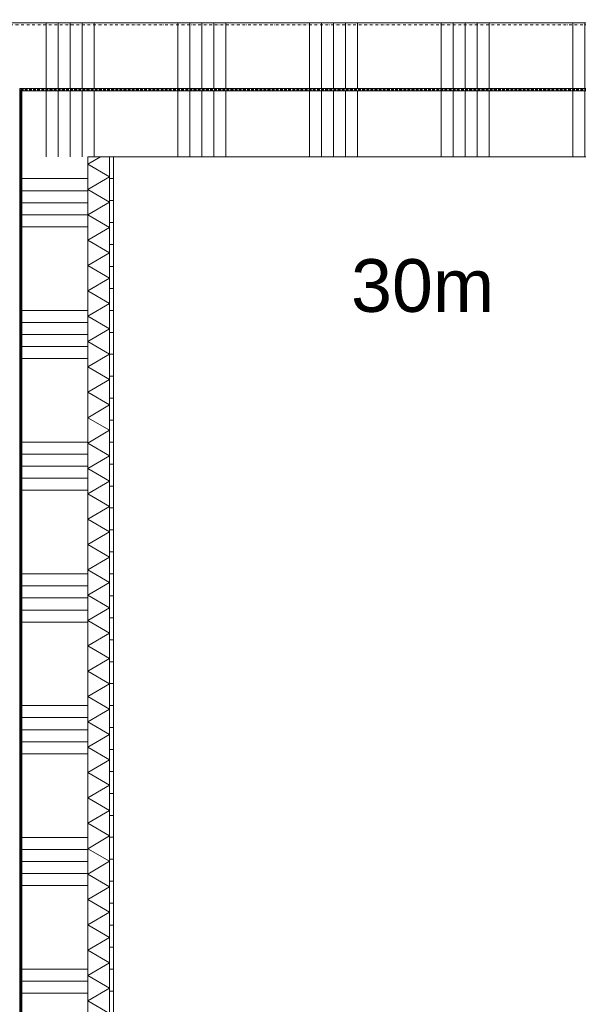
# Model space of a CAD drawing. Extents: x 0 to 92550, y 0 to 59400.
# Tile 16 of 87: x 28369 to 29642, y 25920 to 28162. Entities that reach past the tile are written whole.
import ezdxf
from ezdxf.xclip import XClip

# ---------------------------------------------------------------- set-up
doc = ezdxf.new("R2010")
doc.units = 0
doc.header["$MEASUREMENT"] = 0
doc.header["$XCLIPFRAME"] = 0
doc.linetypes.add('Streep-punt fijn', pattern=[1251.000023, 626.000023, -312.5, 0, -312.5])
doc.linetypes.add('Streeplijn grof', pattern=[937.5, 625, -312.5])
for name, color, linetype in [('ZZ 22 Binnenwand metal stud', 7, 'Continuous'), ('ZZ 42 Binnenwandafwerking voorzetwand', 7, 'Continuous'), ('ZZ 72 Vaste inrichting', 7, 'Continuous'), ('ZZ A Stramien', 7, 'Continuous'), ('ZZ B Bouwbesluitlijnen', 7, 'Continuous'), ('ZZ Info_tekst Bouwbesluit', 7, 'Continuous'), ('ZZ Zone Gebruiksruimten', 7, 'Continuous')]:
    doc.layers.add(name, color=color, linetype=linetype)
doc.styles.add('GENERATED_STYLE_1', font='arial.ttf')

# ---------------------------------------------------------------- blocks, each defined once
blk = doc.blocks.new('*X4')
at = {"layer": 'ZZ 42 Binnenwandafwerking voorzetwand', "color": 7, "linetype": 'Continuous', "lineweight": 5, "ltscale": 0.01}
for p, q in [((28553.2, 27850), (28523.9, 27833.1)), ((28573.9, 27804.2), (28523.9, 27833.1)), ((28573.9, 27804.2), (28523.9, 27775.4)), ((28573.9, 27746.5), (28523.9, 27775.4)), ((28573.9, 27746.5), (28523.9, 27717.6)), ((28573.9, 27688.8), (28523.9, 27717.6)), ((28573.9, 27688.8), (28523.9, 27659.9)), ((28573.9, 27631), (28523.9, 27659.9)), ((28573.9, 27631), (28523.9, 27602.2)), ((28573.9, 27573.3), (28523.9, 27602.2)), ((28573.9, 27573.3), (28523.9, 27544.4)), ((28573.9, 27515.5), (28523.9, 27544.4)), ((28573.9, 27515.5), (28523.9, 27486.7)), ((28573.9, 27457.8), (28523.9, 27486.7)), ((28573.9, 27457.8), (28523.9, 27428.9)), ((28573.9, 27400.1), (28523.9, 27428.9)), ((28573.9, 27400.1), (28523.9, 27371.2)), ((28573.9, 27342.3), (28523.9, 27371.2)), ((28573.9, 27342.3), (28523.9, 27313.5)), ((28573.9, 27284.6), (28523.9, 27313.5)), ((28573.9, 27284.6), (28523.9, 27255.7)), ((28573.9, 27226.9), (28523.9, 27255.7)), ((28573.9, 27226.9), (28523.9, 27198)), ((28573.9, 27169.1), (28523.9, 27198)), ((28573.9, 27169.1), (28523.9, 27140.3)), ((28573.9, 27111.4), (28523.9, 27140.3)), ((28573.9, 27111.4), (28523.9, 27082.5)), ((28573.9, 27053.7), (28523.9, 27082.5)), ((28573.9, 27053.7), (28523.9, 27024.8)), ((28573.9, 26995.9), (28523.9, 27024.8)), ((28573.9, 26995.9), (28523.9, 26967.1)), ((28573.9, 26938.2), (28523.9, 26967.1)), ((28573.9, 26938.2), (28523.9, 26909.3)), ((28573.9, 26880.5), (28523.9, 26909.3)), ((28573.9, 26880.5), (28523.9, 26851.6)), ((28573.9, 26822.7), (28523.9, 26851.6)), ((28573.9, 26822.7), (28523.9, 26793.9)), ((28573.9, 26765), (28523.9, 26793.9)), ((28573.9, 26765), (28523.9, 26736.1)), ((28573.9, 26707.3), (28523.9, 26736.1)), ((28573.9, 26707.3), (28523.9, 26678.4)), ((28573.9, 26649.5), (28523.9, 26678.4)), ((28573.9, 26649.5), (28523.9, 26620.7)), ((28573.9, 26591.8), (28523.9, 26620.7)), ((28573.9, 26591.8), (28523.9, 26562.9)), ((28573.9, 26534.1), (28523.9, 26562.9)), ((28573.9, 26534.1), (28523.9, 26505.2)), ((28573.9, 26476.3), (28523.9, 26505.2)), ((28573.9, 26476.3), (28523.9, 26447.5)), ((28573.9, 26418.6), (28523.9, 26447.5)), ((28573.9, 26418.6), (28523.9, 26389.7)), ((28573.9, 26360.8), (28523.9, 26389.7)), ((28573.9, 26360.8), (28523.9, 26332)), ((28573.9, 26303.1), (28523.9, 26332)), ((28573.9, 26303.1), (28523.9, 26274.2)), ((28573.9, 26245.4), (28523.9, 26274.2)), ((28573.9, 26245.4), (28523.9, 26216.5)), ((28573.9, 26187.6), (28523.9, 26216.5)), ((28573.9, 26187.6), (28523.9, 26158.8)), ((28573.9, 26129.9), (28523.9, 26158.8)), ((28573.9, 26129.9), (28523.9, 26101)), ((28573.9, 26072.2), (28523.9, 26101)), ((28573.9, 26072.2), (28523.9, 26043.3)), ((28573.9, 26014.4), (28523.9, 26043.3)), ((28573.9, 26014.4), (28523.9, 25985.6)), ((28573.9, 25956.7), (28523.9, 25985.6)), ((28573.9, 25956.7), (28523.9, 25927.8)), ((28573.9, 25899), (28523.9, 25927.8))]:
    blk.add_line(p, q, dxfattribs=at)
blk = doc.blocks.new('*X23')
at = {"layer": 'ZZ 22 Binnenwand metal stud', "color": 7, "linetype": 'Continuous', "lineweight": 5, "ltscale": 0.01}
for p, q in [((28429.1, 27898.3), (28429.1, 27944.7)), ((28456.6, 27898.3), (28456.6, 27917.3)), ((28429.1, 27850), (28429.1, 27898.3)), ((28456.6, 27850), (28456.6, 27898.3)), ((28484, 27850), (28484, 27889.9)), ((28511.4, 27850), (28511.4, 27862.4))]:
    blk.add_line(p, q, dxfattribs=at)
blk = doc.blocks.new('*X25')
at = {"layer": 'ZZ 22 Binnenwand metal stud', "color": 7, "linetype": 'Continuous', "lineweight": 5, "ltscale": 0.01}
for p, q in [((28429.1, 28005), (28429.1, 28155)), ((28456.6, 28005), (28456.6, 28155)), ((28484, 28005), (28484, 28155)), ((28511.4, 28005), (28511.4, 28155)), ((28538.9, 28005), (28538.9, 28155)), ((28729.1, 28005), (28729.1, 28155)), ((28756.6, 28005), (28756.6, 28155)), ((28784, 28005), (28784, 28155)), ((28811.4, 28005), (28811.4, 28155)), ((28838.9, 28005), (28838.9, 28155)), ((29029.1, 28005), (29029.1, 28155)), ((29056.6, 28005), (29056.6, 28155)), ((29084, 28005), (29084, 28155)), ((29111.4, 28005), (29111.4, 28155)), ((29138.9, 28005), (29138.9, 28155)), ((29329.1, 28005), (29329.1, 28155)), ((29356.6, 28005), (29356.6, 28155)), ((29384, 28005), (29384, 28155)), ((29411.4, 28005), (29411.4, 28155)), ((29438.9, 28005), (29438.9, 28155)), ((29629.1, 28005), (29629.1, 28155)), ((29656.6, 28005), (29656.6, 28155)), ((29684, 28005), (29684, 28155)), ((29711.4, 28005), (29711.4, 28155)), ((29738.9, 28005), (29738.9, 28155)), ((29929.1, 28005), (29929.1, 28155)), ((29956.6, 28005), (29956.6, 28155)), ((29984, 28005), (29984, 28155)), ((30011.4, 28005), (30011.4, 28155)), ((30038.9, 28005), (30038.9, 28155)), ((30229.1, 28005), (30229.1, 28155)), ((30256.6, 28005), (30256.6, 28155)), ((30284, 28005), (30284, 28155)), ((30311.4, 28005), (30311.4, 28155)), ((30338.9, 28005), (30338.9, 28155)), ((30529.1, 28005), (30529.1, 28155))]:
    blk.add_line(p, q, dxfattribs=at)
blk = doc.blocks.new('*X30')
at = {"layer": 'ZZ 22 Binnenwand metal stud', "color": 7, "linetype": 'Continuous', "lineweight": 5, "ltscale": 0.01}
for p, q in [((28538.9, 27898.3), (28538.9, 28000)), ((28729.1, 27898.3), (28729.1, 28000)), ((28756.6, 27898.3), (28756.6, 28000)), ((28784, 27898.3), (28784, 28000)), ((28811.4, 27898.3), (28811.4, 28000)), ((28838.9, 27898.3), (28838.9, 28000)), ((29029.1, 27898.3), (29029.1, 28000)), ((29056.6, 27898.3), (29056.6, 28000)), ((29084, 27898.3), (29084, 28000)), ((29111.4, 27898.3), (29111.4, 28000)), ((29138.9, 27898.3), (29138.9, 28000)), ((29329.1, 27898.3), (29329.1, 28000)), ((29356.6, 27898.3), (29356.6, 28000)), ((29384, 27898.3), (29384, 28000)), ((29411.4, 27898.3), (29411.4, 28000)), ((29438.9, 27898.3), (29438.9, 28000)), ((29629.1, 27898.3), (29629.1, 28000)), ((29656.6, 27898.3), (29656.6, 28000)), ((29684, 27898.3), (29684, 28000)), ((29711.4, 27898.3), (29711.4, 28000)), ((29738.9, 27898.3), (29738.9, 28000)), ((29929.1, 27898.3), (29929.1, 28000)), ((29956.6, 27898.3), (29956.6, 28000)), ((29984, 27898.3), (29984, 28000)), ((30011.4, 27898.3), (30011.4, 28000)), ((30038.9, 27898.3), (30038.9, 28000)), ((30229.1, 27898.3), (30229.1, 28000)), ((30256.6, 27898.3), (30256.6, 28000)), ((30284, 27898.3), (30284, 28000)), ((30311.4, 27898.3), (30311.4, 28000)), ((30338.9, 27898.3), (30338.9, 28000)), ((30529.1, 27898.3), (30529.1, 28000)), ((28538.9, 27850), (28538.9, 27898.3)), ((28729.1, 27850), (28729.1, 27898.3)), ((28756.6, 27850), (28756.6, 27898.3)), ((28784, 27850), (28784, 27898.3)), ((28811.4, 27850), (28811.4, 27898.3)), ((28838.9, 27850), (28838.9, 27898.3)), ((29029.1, 27850), (29029.1, 27898.3)), ((29056.6, 27850), (29056.6, 27898.3)), ((29084, 27850), (29084, 27898.3)), ((29111.4, 27850), (29111.4, 27898.3)), ((29138.9, 27850), (29138.9, 27898.3)), ((29329.1, 27850), (29329.1, 27898.3)), ((29356.6, 27850), (29356.6, 27898.3)), ((29384, 27850), (29384, 27898.3)), ((29411.4, 27850), (29411.4, 27898.3)), ((29438.9, 27850), (29438.9, 27898.3)), ((29629.1, 27850), (29629.1, 27898.3)), ((29656.6, 27850), (29656.6, 27898.3)), ((29684, 27850), (29684, 27898.3)), ((29711.4, 27850), (29711.4, 27898.3)), ((29738.9, 27850), (29738.9, 27898.3)), ((29929.1, 27850), (29929.1, 27898.3)), ((29956.6, 27850), (29956.6, 27898.3)), ((29984, 27850), (29984, 27898.3)), ((30011.4, 27850), (30011.4, 27898.3)), ((30038.9, 27850), (30038.9, 27898.3)), ((30229.1, 27850), (30229.1, 27898.3)), ((30256.6, 27850), (30256.6, 27898.3)), ((30284, 27850), (30284, 27898.3)), ((30311.4, 27850), (30311.4, 27898.3)), ((30338.9, 27850), (30338.9, 27898.3)), ((30529.1, 27850), (30529.1, 27898.3))]:
    blk.add_line(p, q, dxfattribs=at)
blk = doc.blocks.new('*X33')
at = {"layer": 'ZZ 22 Binnenwand metal stud', "color": 7, "linetype": 'Continuous', "lineweight": 5, "ltscale": 0.01}
for p, q in [((28429.1, 27944.7), (28429.1, 28000)), ((28456.6, 27917.3), (28456.6, 28000)), ((28484, 27898.3), (28484, 28000)), ((28511.4, 27898.3), (28511.4, 28000)), ((28484, 27889.9), (28484, 27898.3)), ((28511.4, 27862.4), (28511.4, 27898.3))]:
    blk.add_line(p, q, dxfattribs=at)
blk = doc.blocks.new('*X77')
at = {"layer": 'ZZ 22 Binnenwand metal stud', "color": 7, "linetype": 'Continuous', "lineweight": 5, "ltscale": 0.01}
for p, q in [((28523.9, 27800), (28373.9, 27800)), ((28523.9, 27772.6), (28373.9, 27772.6)), ((28523.9, 27745.1), (28373.9, 27745.1)), ((28523.9, 27717.7), (28373.9, 27717.7)), ((28523.9, 27690.3), (28373.9, 27690.3)), ((28523.9, 27500), (28373.9, 27500)), ((28523.9, 27472.6), (28373.9, 27472.6)), ((28523.9, 27445.1), (28373.9, 27445.1)), ((28523.9, 27417.7), (28373.9, 27417.7)), ((28523.9, 27390.3), (28373.9, 27390.3)), ((28523.9, 27200), (28373.9, 27200)), ((28523.9, 27172.6), (28373.9, 27172.6)), ((28523.9, 27145.1), (28373.9, 27145.1)), ((28523.9, 27117.7), (28373.9, 27117.7)), ((28523.9, 27090.3), (28373.9, 27090.3)), ((28523.9, 26900), (28373.9, 26900)), ((28523.9, 26872.6), (28373.9, 26872.6)), ((28523.9, 26845.1), (28373.9, 26845.1)), ((28523.9, 26817.7), (28373.9, 26817.7)), ((28523.9, 26790.3), (28373.9, 26790.3)), ((28523.9, 26600), (28373.9, 26600)), ((28523.9, 26572.6), (28373.9, 26572.6)), ((28523.9, 26545.1), (28373.9, 26545.1)), ((28523.9, 26517.7), (28373.9, 26517.7)), ((28523.9, 26490.3), (28373.9, 26490.3)), ((28523.9, 26300), (28373.9, 26300)), ((28523.9, 26272.6), (28373.9, 26272.6)), ((28523.9, 26245.1), (28373.9, 26245.1)), ((28523.9, 26217.7), (28373.9, 26217.7)), ((28523.9, 26190.3), (28373.9, 26190.3)), ((28523.9, 26000), (28373.9, 26000)), ((28523.9, 25972.6), (28373.9, 25972.6)), ((28523.9, 25945.1), (28373.9, 25945.1))]:
    blk.add_line(p, q, dxfattribs=at)
blk = doc.blocks.new('Drawing_1_1', base_point=(5738.9, 6500))
at = {"layer": 'ZZ 42 Binnenwandafwerking voorzetwand', "linetype": 'Continuous', "lineweight": 0, "true_color": 0x000000}
h = blk.add_hatch(dxfattribs=at)
h.set_pattern_fill('325_Hout_plaatmateriaal__BC', color=18, style=0, pattern_type=2)
h.set_pattern_definition([(180, (5738.867, 6500), (0, 50), [])])
h.paths.add_polyline_path([(28573.9, 27850), (28573.9, 15709), (28582.9, 15709), (28582.9, 27850)])
at = {"layer": 'ZZ 22 Binnenwand metal stud', "color": 7, "linetype": 'Continuous', "lineweight": 15, "ltscale": 0.01}
for p, q in [((28368.9, 28005), (28368.9, 28000)), ((28373.9, 28005), (28368.9, 28005)), ((28368.9, 28005), (28368.9, 28000)), ((28368.9, 28000), (28368.9, 15709)), ((30553.9, 28005), (28373.9, 28005)), ((28373.9, 28000), (28373.9, 27850)), ((28523.9, 28000), (28373.9, 28000)), ((28373.9, 28000), (28373.9, 27850)), ((30553.9, 28000), (28523.9, 28000)), ((28373.9, 27850), (28373.9, 15709))]:
    blk.add_line(p, q, dxfattribs=at)
at = {"layer": 'ZZ 22 Binnenwand metal stud', "color": 7, "linetype": 'Continuous', "lineweight": 15, "ltscale": 0.01, "flags": 128}
for points in [[(30553.9, 28155), (28218.9, 28155)], [(28523.9, 27850), (30553.9, 27850)], [(28523.9, 15709), (28523.9, 27850)]]:
    blk.add_lwpolyline(points, dxfattribs=at)
at = {"layer": 'ZZ 42 Binnenwandafwerking voorzetwand', "color": 7, "linetype": 'Continuous', "lineweight": 9, "ltscale": 0.01}
blk.add_line((28573.9, 15709), (28573.9, 27850), dxfattribs=at)
at = {"layer": 'ZZ 42 Binnenwandafwerking voorzetwand', "color": 7, "linetype": 'Continuous', "lineweight": 9, "ltscale": 0.01, "flags": 128}
for points in [[(28523.9, 27850), (28523.9, 15709)], [(28582.9, 27850), (28573.9, 27850)], [(28582.9, 15709), (28582.9, 27850)]]:
    blk.add_lwpolyline(points, dxfattribs=at)
at = {"layer": 'ZZ 42 Binnenwandafwerking voorzetwand', "color": 7, "linetype": 'Continuous', "lineweight": 5, "ltscale": 0.01, "flags": 128}
blk.add_lwpolyline([(28573.9, 27850), (28523.9, 27850)], dxfattribs=at)
at = {"layer": 'ZZ A Stramien', "color": 7, "linetype": 'Streep-punt fijn', "lineweight": 9, "ltscale": 0.01}
blk.add_line((8788.9, 28150), (61238.9, 28150), dxfattribs=at)
at = {"layer": 'ZZ B Bouwbesluitlijnen', "color": 1, "linetype": 'Streeplijn grof', "lineweight": 35, "ltscale": 0.01, "flags": 128}
for points in [[(28371.4, 28002.5), (28371.4, 17791.2)], [(28371.4, 17791.2), (28371.4, 28002.5)], [(28371.4, 28002.5), (50708.9, 28002.5)], [(50708.9, 28002.5), (28371.4, 28002.5)]]:
    blk.add_lwpolyline(points, dxfattribs=at)
at = {"layer": 'ZZ Zone Gebruiksruimten', "color": 255, "linetype": 'Continuous', "lineweight": 0, "ltscale": 0.01, "flags": 128}
for points in [[(17000, 39659.4), (12206.7, 36538.1), (14763.8, 32611.2), (14833.4, 32656.5), (20245.5, 24345.3), (20175.9, 24300), (20808.1, 23329.2), (28218.9, 28155), (34488.9, 28155), (34488.9, 35720), (20523.9, 35720), (20523.9, 36470), (18473.9, 36470), (18473.9, 38530), (17735.5, 38530)], [(44953.9, 27850), (28582.9, 27850), (28582.9, 11845), (44953.9, 11845)]]:
    blk.add_lwpolyline(points, close=True, dxfattribs=at)
at = {"layer": 'ZZ 72 Vaste inrichting', "color": 7, "linetype": 'Continuous', "lineweight": 25, "ltscale": 0.01}
for name in ['*X25', '*X33', '*X30', '*X23', '*X4', '*X77']:
    blk.add_blockref(name, (0, 0), dxfattribs=at)
at = {"layer": 'ZZ Info_tekst Bouwbesluit', "color": 7, "linetype": 'Continuous', "lineweight": 9, "insert": (29123.9, 27555.8), "char_height": 120, "attachment_point": 4, "style": 'GENERATED_STYLE_1'}
blk.add_mtext('\\A1;{\\pql;\\fArial|b0|i0|c0|p0;\\W1.000000;30m}', dxfattribs=at)

msp = doc.modelspace()

# ---------------------------------------------------------------- block references
at = {"color": 7, "linetype": 'Continuous', "lineweight": 25, "ltscale": 0.01}
ref = msp.add_blockref('Drawing_1_1', (5738.9, 6500), dxfattribs=at)
XClip(ref).set_block_clipping_path([(1000, 1000), (66950, 58400)])

doc.saveas('drawing.dxf')
